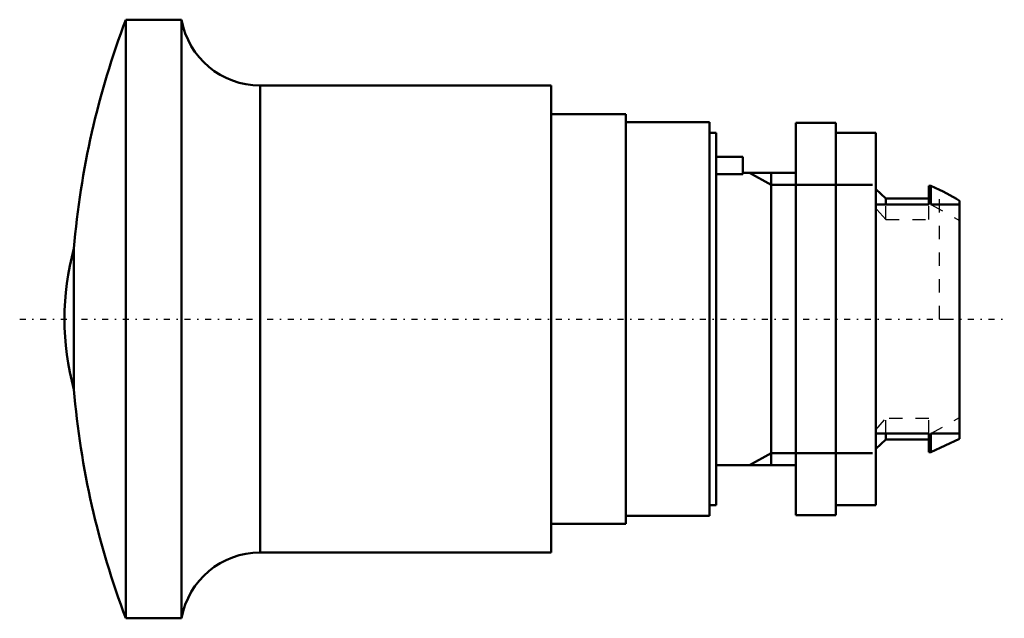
# Model space of a CAD drawing. Header units: millimetres. Extents: x -70.7 to 3.4, y -22.5 to 22.5.
import ezdxf

# ---------------------------------------------------------------- set-up
doc = ezdxf.new("R2010")
doc.units = ezdxf.units.MM
doc.linetypes.add('Center', pattern=[1.5, 0.45, -0.5, 0.05, -0.5])
doc.linetypes.add('Dashed', pattern=[2, 1, -1])
for name, color, linetype, lineweight in [('AM_0', 7, 'Continuous', 30), ('AM_10', 7, 'Continuous', 5), ('AM_3', 7, 'Dashed', 5), ('AM_7', 7, 'Center', 5)]:
    doc.layers.add(name, color=color, linetype=linetype, lineweight=lineweight)

msp = doc.modelspace()

# ---------------------------------------------------------------- linework, layer by layer
at = {"layer": 'AM_0', "color": 7, "linetype": 'Continuous', "lineweight": 50}
for p, q in [((-58.496, 22.5), (-62.687, 22.5)), ((-62.687, -22.5), (-62.687, 22.5)), ((-58.496, -22.5), (-58.496, 22.5)), ((-30.693, 17.55), (-52.588, 17.55)), ((-52.588, -17.55), (-52.588, 17.55)), ((-30.693, -17.55), (-30.693, 17.55)), ((-25.093, 15.4), (-30.693, 15.4)), ((-25.093, -15.4), (-25.093, 15.4)), ((-18.793, 14.8), (-25.093, 14.8)), ((-18.793, -14.8), (-18.793, 14.8)), ((-9.3, 14.75), (-12.3, 14.75)), ((-12.3, -14.75), (-12.3, 14.75)), ((-9.3, -14.75), (-9.3, 14.75)), ((-18.3, 14), (-18.793, 14)), ((-18.3, -14), (-18.3, 14)), ((-6.3, 14), (-9.3, 14)), ((-6.3, -14), (-6.3, 14)), ((-16.3, 12.2), (-18.3, 12.2)), ((-16.3, 10.897), (-16.3, 12.2)), ((-16.3, 10.897), (-18.3, 10.897)), ((-12.3, 11), (-16.3, 11)), ((-5.55, 9.05), (-6.3, 9.763)), ((-2.15, 10), (-2.3, 10)), ((-2.3, 10), (-2.3, 8.602)), ((-1.5, 9.698), (-2.15, 10)), ((-2.15, 8.602), (-2.15, 10)), ((-2.3, 9.05), (-5.55, 9.05)), ((-5.55, 8.602), (-5.55, 9.05)), ((-2.3, 8.602), (-6.3, 8.602)), ((0, 8.602), (-2.15, 8.602)), ((0, 8.874), (0, -9)), ((-66.585, -5.301), (-66.585, 5.301)), ((-2.3, -8.602), (-6.3, -8.602)), ((-5.55, -9.05), (-5.55, -8.602)), ((-2.3, -8.602), (-2.3, -10)), ((0, -8.602), (-2.15, -8.602)), ((-2.15, -10), (-2.15, -8.602)), ((-6.3, -9.763), (-5.55, -9.05)), ((-5.55, -9.05), (-2.3, -9.05)), ((-2.15, -10), (0, -9)), ((-2.3, -10), (-2.15, -10)), ((-18.3, -11), (-12.3, -11)), ((-18.793, -14), (-18.3, -14)), ((-9.3, -14), (-6.3, -14)), ((-25.093, -14.8), (-18.793, -14.8)), ((-12.3, -14.75), (-9.3, -14.75)), ((-30.693, -15.4), (-25.093, -15.4)), ((-52.588, -17.55), (-30.693, -17.55)), ((-62.687, -22.5), (-58.496, -22.5))]:
    msp.add_line(p, q, dxfattribs=at)
for points in [[(-1.5, 9.698), (-1.241, 9.574), (-0.733, 9.31), (-0.241, 9.024), (0, 8.874)], [(0, 8.874), (-0.241, 9.024), (-0.733, 9.31), (-1.241, 9.574), (-1.5, 9.698)]]:
    msp.add_lwpolyline(points, dxfattribs=at)
for centre, radius, start, end in [((-3.306, 0), 63.5, 159.24757, 175.21162), ((-52.588, 23.55), 6, 190.07866, 270), ((-47.3, 0), 20, 164.63093, 195.36907), ((-3.306, 0), 63.5, 184.78838, 200.75243), ((-52.588, -23.55), 6, 90, 169.92134)]:
    msp.add_arc(centre, radius, start, end, dxfattribs=at)
at = {"layer": 'AM_10', "color": 7, "linetype": 'Continuous', "lineweight": 50}
for p, q in [((-15.8, 11), (-14.17, 10.08)), ((-14.17, 11), (-14.17, -11)), ((-6.55, 10.08), (-14.17, 10.08)), ((-15.8, -11), (-14.17, -10.08)), ((-6.55, -10.08), (-14.17, -10.08))]:
    msp.add_line(p, q, dxfattribs=at)
at = {"layer": 'AM_3', "color": 6, "linetype": 'Dashed', "lineweight": 25}
for p, q in [((-1.5, 0), (-1.5, 9.698)), ((-5.55, 7.476), (-6.3, 8.324)), ((-5.55, 7.476), (-5.55, 8.602)), ((-2.3, 7.476), (-2.3, 8.602)), ((-2.15, 8.602), (0, 7.416)), ((-5.55, 7.476), (-2.3, 7.476)), ((-1.5, 0), (0, 0)), ((-6.3, -8.324), (-5.55, -7.476)), ((-5.55, -8.602), (-5.55, -7.476)), ((-2.3, -7.476), (-5.55, -7.476)), ((-2.3, -8.602), (-2.3, -7.476)), ((-2.15, -8.602), (0, -7.416))]:
    msp.add_line(p, q, dxfattribs=at)
at = {"layer": 'AM_7', "color": 4, "linetype": 'Center', "lineweight": 25}
msp.add_line((-70.665, 0), (3.365, 0), dxfattribs=at)

doc.saveas('drawing.dxf')
